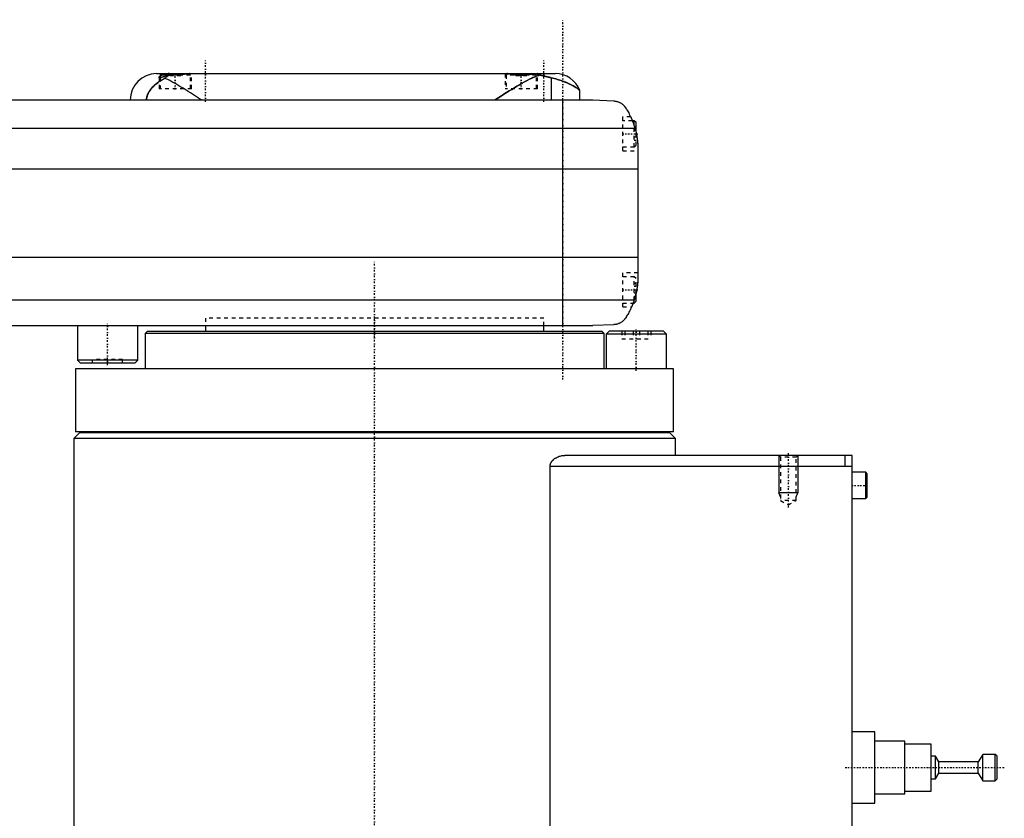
# Model space of a CAD drawing. Extents: x -702 to 174, y -319 to 984.
# Tile 7 of 8: x -94 to 167, y -131 to 81. Entities that reach past the tile are written whole.
import ezdxf

# ---------------------------------------------------------------- set-up
doc = ezdxf.new("R2010")
doc.units = 0
doc.linetypes.add('CENTER', pattern=[1.5, 0.45, -0.5, 0.05, -0.5])
doc.linetypes.add('DASHED', pattern=[2, 1, -1])
for name, color, linetype in [('AM_0', 7, 'CONTINUOUS'), ('AM_10', 7, 'CONTINUOUS'), ('AM_3', 7, 'DASHED'), ('AM_7', 7, 'CENTER')]:
    doc.layers.add(name, color=color, linetype=linetype)

msp = doc.modelspace()

# ---------------------------------------------------------------- linework, layer by layer
at = {"layer": 'AM_0', "color": 7, "linetype": 'CONTINUOUS'}
for p, q in [((-58, 67), (48, 67)), ((-56.6, 67), (-57, 66.6)), ((-57, 66.6), (-57, 65.89)), ((-54.71, 66.6), (-57, 66.6)), ((-49.39, 66.99), (-49.4, 67)), ((35.4, 67), (35.39, 66.99)), ((42.61, 66.99), (42.6, 67)), ((46.98, 65.9), (46.98, 60)), ((54.53, 60), (54.53, 62.51)), ((-448, 60), (58, 60)), ((50, 0), (50, 60)), ((58, 60), (63.58, 59.75)), ((69.24, 52.43), (-459.24, 52.43)), ((69, 54.5), (68.53, 54.5)), ((69.5, 54), (69, 54.5)), ((69, 53.21), (69, 54.5)), ((69.5, 51.41), (69.5, 54)), ((70, 46.97), (70, 13.03)), ((70, 41.62), (-460, 41.62)), ((70, 18.16), (-460, 18.16)), ((69.5, 6.5), (69.5, 8.59)), ((69.01, 6.81), (-459.01, 6.81)), ((68.72, 6), (69, 6)), ((69, 6), (69, 6.79)), ((69, 6), (69.5, 6.5)), ((-451.5, 0), (58, 0)), ((-79, 0), (-79, -9.2)), ((-63, -9.2), (-63, 0)), ((-45, 0), (-45, -1.58)), ((63.58, 0.25), (58, 0)), ((-60.5, -1.58), (-61, -2.08)), ((-61, -2.08), (-61, -11.5)), ((61, -2.08), (-61, -2.08)), ((60.5, -1.58), (-60.5, -1.58)), ((45, -1.58), (45, 0)), ((61, -2.08), (60.5, -1.58)), ((61, -11.5), (61, -2.08)), ((62.37, -1.5), (61.57, -2.3)), ((61.57, -2.3), (61.57, -11.5)), ((77.57, -2.3), (61.57, -2.3)), ((76.77, -1.5), (62.37, -1.5)), ((77.57, -2.3), (76.77, -1.5)), ((77.57, -11.5), (77.57, -2.3)), ((-79, -9.2), (-78.2, -10)), ((-63, -9.2), (-79, -9.2)), ((-63.8, -10), (-78.2, -10)), ((-63.8, -10), (-63, -9.2)), ((-79.5, -11.5), (-79.5, -28.2)), ((79.5, -11.5), (-79.5, -11.5)), ((79.5, -28.2), (79.5, -11.5)), ((-78.5, -28.5), (-80, -30)), ((79.5, -28.2), (-79.5, -28.2)), ((78.5, -28.5), (-78.5, -28.5)), ((-75, -28.2), (-75, -28.5)), ((75, -28.5), (75, -28.2)), ((80, -30), (78.5, -28.5)), ((-80, -30), (-80, -176)), ((80, -30), (-80, -30)), ((80, -34.5), (80, -30)), ((127, -34.5), (50.56, -34.5)), ((125, -34.5), (125, -37.5)), ((127, -313.5), (127, -34.5)), ((46.64, -291.5), (46.64, -37.5)), ((127, -37.5), (46.64, -37.5)), ((130.6, -39), (127, -39)), ((131, -39.4), (130.6, -39)), ((130.6, -46), (130.6, -39)), ((131, -45.6), (131, -39.4)), ((127, -46), (130.6, -46)), ((130.6, -46), (131, -45.6)), ((133, -108), (127, -108)), ((133, -127), (133, -108)), ((141, -110.5), (133, -110.5)), ((141, -124.5), (141, -110.5)), ((148, -111.25), (141, -111.25)), ((148, -123.75), (148, -111.25)), ((149.1, -114.5), (148, -114.5)), ((150, -116), (149.1, -114.5)), ((149.1, -120.5), (149.1, -114.5)), ((161.7, -114), (160.5, -116)), ((165, -114), (161.7, -114)), ((161.7, -121), (161.7, -114)), ((165.5, -114.5), (165, -114)), ((165, -121), (165, -114)), ((165.5, -120.5), (165.5, -114.5)), ((160.5, -116), (150, -116)), ((150, -119), (150, -116)), ((160.5, -119), (160.5, -116)), ((149.1, -120.5), (150, -119)), ((150, -119), (160.5, -119)), ((160.5, -119), (161.7, -121)), ((148, -120.5), (149.1, -120.5)), ((161.7, -121), (165, -121)), ((165, -121), (165.5, -120.5)), ((133, -124.5), (141, -124.5)), ((141, -123.75), (148, -123.75)), ((127, -127), (133, -127))]:
    msp.add_line(p, q, dxfattribs=at)
for points in [[(-55.72, 65.78, 0), (-55.99, 65.65, 0), (-56.5, 65.37, 0), (-56.99, 65.08, 0), (-57.22, 64.93, 0), (-57.44, 64.78, 0), (-57.86, 64.46, 0), (-58.25, 64.15, 0), (-58.61, 63.83, 0), (-58.93, 63.51, 0), (-59.22, 63.2, 0), (-59.36, 63.04, 0), (-59.48, 62.89, 0), (-59.72, 62.57, 0), (-59.93, 62.25, 0), (-60.12, 61.93, 0), (-60.22, 61.74, 0), (-60.25, 61.68, 0), (-60.27, 61.63, 0), (-60.28, 61.6, 0), (-60.3, 61.57, 0), (-60.32, 61.52, 0), (-60.34, 61.46, 0), (-60.37, 61.41, 0), (-60.39, 61.35, 0), (-60.41, 61.3, 0), (-60.42, 61.27, 0), (-60.43, 61.24, 0), (-60.45, 61.19, 0), (-60.47, 61.13, 0), (-60.48, 61.1, 0), (-60.48, 61.07, 0), (-60.5, 61.02, 0), (-60.52, 60.96, 0), (-60.53, 60.93, 0), (-60.53, 60.9, 0), (-60.55, 60.84, 0), (-60.56, 60.79, 0), (-60.58, 60.73, 0), (-60.59, 60.67, 0), (-60.6, 60.6, 0), (-60.6, 60.57, 0), (-60.61, 60.54, 0), (-60.62, 60.48, 0), (-60.63, 60.42, 0), (-60.63, 60.35, 0), (-60.64, 60.29, 0), (-60.64, 60.23, 0), (-60.65, 60.19, 0), (-60.65, 60.16, 0), (-60.65, 60.1, 0), (-60.65, 60.03, 0), (-60.65, 60, 0)], [(-54.39, 66.69, 0), (-54.53, 66.65, 0), (-54.8, 66.57, 0), (-55.06, 66.5, 0), (-55.19, 66.46, 0), (-55.31, 66.42, 0), (-55.55, 66.34, 0), (-55.78, 66.26, 0), (-56, 66.18, 0), (-56.12, 66.14, 0), (-56.15, 66.13, 0), (-56.19, 66.12, 0), (-56.2, 66.11, 0), (-56.22, 66.11, 0), (-56.25, 66.1, 0), (-56.28, 66.09, 0), (-56.32, 66.08, 0), (-56.35, 66.07, 0), (-56.38, 66.06, 0), (-56.39, 66.05, 0), (-56.41, 66.05, 0), (-56.44, 66.04, 0), (-56.47, 66.03, 0), (-56.48, 66.02, 0), (-56.5, 66.02, 0), (-56.53, 66.01, 0), (-56.55, 66, 0), (-56.57, 66, 0), (-56.58, 65.99, 0), (-56.61, 65.98, 0), (-56.64, 65.98, 0), (-56.66, 65.97, 0), (-56.69, 65.96, 0), (-56.71, 65.96, 0), (-56.73, 65.95, 0), (-56.74, 65.95, 0), (-56.76, 65.94, 0), (-56.79, 65.94, 0), (-56.81, 65.93, 0), (-56.83, 65.93, 0), (-56.85, 65.92, 0), (-56.87, 65.92, 0), (-56.88, 65.92, 0), (-56.9, 65.91, 0), (-56.92, 65.91, 0), (-56.94, 65.9, 0), (-56.96, 65.9, 0), (-56.98, 65.9, 0), (-56.99, 65.9, 0), (-57, 65.89, 0), (-57.01, 65.89, 0), (-57.03, 65.89, 0), (-57.05, 65.89, 0), (-57.07, 65.89, 0), (-57.08, 65.89, 0), (-57.09, 65.89, 0), (-57.1, 65.89, 0), (-57.11, 65.89, 0), (-57.13, 65.89, 0), (-57.14, 65.89, 0), (-57.15, 65.89, 0), (-57.17, 65.89, 0), (-57.17, 65.89, 0), (-57.18, 65.89, 0), (-57.19, 65.89, 0), (-57.2, 65.89, 0), (-57.21, 65.9, 0), (-57.21, 65.9, 0), (-57.22, 65.9, 0), (-57.23, 65.9, 0), (-57.24, 65.91, 0), (-57.24, 65.91, 0), (-57.25, 65.91, 0), (-57.26, 65.92, 0), (-57.26, 65.92, 0), (-57.27, 65.93, 0), (-57.27, 65.93, 0), (-57.28, 65.93, 0), (-57.28, 65.94, 0), (-57.28, 65.94, 0), (-57.29, 65.95, 0), (-57.29, 65.96, 0), (-57.29, 65.96, 0), (-57.3, 65.97, 0), (-57.3, 65.97, 0), (-57.3, 65.98, 0), (-57.3, 65.99, 0), (-57.3, 65.99, 0), (-57.3, 66, 0)], [(-57.3, 66, 0), (-57.3, 66.01, 0), (-57.3, 66.02, 0), (-57.29, 66.04, 0), (-57.29, 66.05, 0), (-57.29, 66.06, 0), (-57.28, 66.08, 0), (-57.27, 66.1, 0), (-57.26, 66.12, 0), (-57.25, 66.14, 0), (-57.23, 66.16, 0), (-57.22, 66.17, 0), (-57.22, 66.18, 0), (-57.2, 66.2, 0), (-57.18, 66.22, 0), (-57.15, 66.25, 0), (-57.13, 66.27, 0), (-57.1, 66.29, 0), (-57.09, 66.3, 0), (-57.08, 66.32, 0), (-57.05, 66.34, 0), (-57.02, 66.36, 0), (-57, 66.38, 0)], [(-54.39, 66.69, 0), (-54.43, 66.67, 0), (-54.51, 66.63, 0), (-54.59, 66.6, 0), (-54.62, 66.58, 0), (-54.66, 66.56, 0), (-54.74, 66.52, 0), (-54.81, 66.47, 0), (-54.89, 66.43, 0), (-54.96, 66.38, 0), (-55.04, 66.34, 0), (-55.08, 66.31, 0), (-55.11, 66.28, 0), (-55.19, 66.23, 0), (-55.26, 66.18, 0), (-55.33, 66.12, 0), (-55.41, 66.07, 0), (-55.48, 66.01, 0), (-55.51, 65.98, 0), (-55.55, 65.94, 0), (-55.62, 65.88, 0), (-55.69, 65.82, 0), (-55.72, 65.78, 0)], [(-46, 60, 0), (-46.27, 60.17, 0), (-46.8, 60.51, 0), (-47.34, 60.86, 0), (-47.62, 61.04, 0), (-47.89, 61.21, 0), (-48.45, 61.56, 0), (-49, 61.92, 0), (-49.56, 62.27, 0), (-50.12, 62.61, 0), (-50.68, 62.96, 0), (-50.95, 63.13, 0), (-51.23, 63.3, 0), (-51.78, 63.63, 0), (-52.33, 63.95, 0), (-52.88, 64.27, 0), (-53.41, 64.57, 0), (-53.94, 64.87, 0), (-54.2, 65.01, 0), (-54.46, 65.15, 0), (-54.98, 65.41, 0), (-55.48, 65.66, 0), (-55.72, 65.78, 0)], [(-49.19, 67, 0), (-49.21, 67, 0), (-49.23, 67, 0), (-49.26, 67, 0), (-49.28, 67, 0), (-49.29, 67, 0), (-49.32, 67, 0), (-49.35, 66.99, 0), (-49.38, 66.99, 0), (-49.41, 66.99, 0), (-49.44, 66.99, 0), (-49.46, 66.99, 0), (-49.48, 66.98, 0), (-49.51, 66.98, 0), (-49.54, 66.98, 0), (-49.58, 66.97, 0), (-49.61, 66.97, 0), (-49.64, 66.97, 0), (-49.66, 66.96, 0), (-49.68, 66.96, 0), (-49.72, 66.96, 0), (-49.75, 66.95, 0), (-49.77, 66.95, 0), (-49.79, 66.95, 0), (-49.82, 66.94, 0), (-49.86, 66.94, 0), (-49.88, 66.93, 0), (-49.9, 66.93, 0), (-49.94, 66.93, 0), (-49.98, 66.92, 0), (-50.01, 66.91, 0), (-50.05, 66.91, 0), (-50.09, 66.9, 0), (-50.12, 66.9, 0), (-50.14, 66.9, 0), (-50.18, 66.89, 0), (-50.22, 66.88, 0), (-50.26, 66.88, 0), (-50.31, 66.87, 0), (-50.35, 66.86, 0), (-50.37, 66.86, 0), (-50.39, 66.85, 0), (-50.44, 66.85, 0), (-50.48, 66.84, 0), (-50.53, 66.83, 0), (-50.58, 66.83, 0), (-50.62, 66.82, 0), (-50.65, 66.81, 0), (-50.67, 66.81, 0), (-50.72, 66.8, 0), (-50.77, 66.8, 0), (-50.82, 66.79, 0), (-50.87, 66.78, 0), (-50.92, 66.77, 0), (-50.94, 66.77, 0), (-50.97, 66.77, 0), (-51.02, 66.76, 0), (-51.07, 66.75, 0), (-51.12, 66.75, 0), (-51.17, 66.74, 0), (-51.22, 66.73, 0), (-51.25, 66.73, 0), (-51.28, 66.73, 0), (-51.33, 66.72, 0), (-51.38, 66.71, 0), (-51.41, 66.71, 0), (-51.43, 66.71, 0), (-51.49, 66.7, 0), (-51.54, 66.69, 0), (-51.57, 66.69, 0), (-51.6, 66.69, 0), (-51.65, 66.68, 0), (-51.7, 66.68, 0), (-51.76, 66.67, 0), (-51.81, 66.67, 0), (-51.87, 66.66, 0), (-51.9, 66.66, 0), (-51.92, 66.66, 0), (-51.98, 66.65, 0), (-52.04, 66.65, 0), (-52.09, 66.64, 0), (-52.15, 66.64, 0), (-52.2, 66.64, 0), (-52.23, 66.64, 0), (-52.26, 66.63, 0), (-52.31, 66.63, 0), (-52.37, 66.63, 0), (-52.43, 66.62, 0), (-52.48, 66.62, 0), (-52.54, 66.62, 0), (-52.57, 66.62, 0), (-52.59, 66.62, 0), (-52.65, 66.62, 0), (-52.7, 66.61, 0), (-52.76, 66.61, 0), (-52.82, 66.61, 0), (-52.87, 66.61, 0), (-52.9, 66.61, 0), (-52.93, 66.61, 0), (-52.98, 66.61, 0), (-53.03, 66.61, 0), (-53.09, 66.61, 0), (-53.14, 66.61, 0), (-53.2, 66.61, 0), (-53.23, 66.61, 0), (-53.25, 66.61, 0), (-53.31, 66.62, 0), (-53.37, 66.62, 0), (-53.39, 66.62, 0), (-53.42, 66.62, 0), (-53.48, 66.62, 0), (-53.53, 66.62, 0), (-53.56, 66.62, 0), (-53.59, 66.63, 0), (-53.64, 66.63, 0), (-53.7, 66.63, 0), (-53.76, 66.63, 0), (-53.81, 66.64, 0), (-53.87, 66.64, 0), (-53.9, 66.64, 0), (-53.92, 66.65, 0), (-53.98, 66.65, 0), (-54.03, 66.65, 0), (-54.09, 66.66, 0), (-54.15, 66.66, 0), (-54.2, 66.67, 0), (-54.23, 66.67, 0), (-54.26, 66.67, 0), (-54.31, 66.68, 0), (-54.36, 66.68, 0), (-54.39, 66.69, 0)], [(43.84, 66.65, 0), (43.55, 66.55, 0), (42.96, 66.33, 0), (42.38, 66.08, 0), (42.08, 65.95, 0), (41.78, 65.81, 0), (41.16, 65.51, 0), (40.52, 65.18, 0), (39.87, 64.83, 0), (39.21, 64.46, 0), (38.53, 64.07, 0), (38.19, 63.87, 0), (37.85, 63.67, 0), (37.16, 63.25, 0), (36.46, 62.83, 0), (35.77, 62.4, 0), (35.07, 61.96, 0), (34.38, 61.52, 0), (34.03, 61.3, 0), (33.69, 61.08, 0), (33, 60.64, 0), (32.33, 60.21, 0), (32, 60, 0)], [(42.58, 66.99, 0), (42.56, 66.99, 0), (42.51, 66.98, 0), (42.46, 66.98, 0), (42.44, 66.98, 0), (42.42, 66.97, 0), (42.37, 66.97, 0), (42.31, 66.96, 0), (42.26, 66.95, 0), (42.21, 66.95, 0), (42.15, 66.94, 0), (42.13, 66.93, 0), (42.1, 66.93, 0), (42.04, 66.92, 0), (41.99, 66.91, 0), (41.93, 66.91, 0), (41.87, 66.9, 0), (41.81, 66.89, 0), (41.78, 66.88, 0), (41.75, 66.88, 0), (41.68, 66.87, 0), (41.62, 66.86, 0), (41.58, 66.85, 0), (41.55, 66.85, 0), (41.48, 66.84, 0), (41.42, 66.82, 0), (41.38, 66.82, 0), (41.35, 66.81, 0), (41.28, 66.8, 0), (41.21, 66.79, 0), (41.13, 66.78, 0), (41.06, 66.77, 0), (40.99, 66.76, 0), (40.95, 66.76, 0), (40.91, 66.75, 0), (40.84, 66.74, 0), (40.76, 66.73, 0), (40.68, 66.72, 0), (40.61, 66.71, 0), (40.53, 66.7, 0), (40.49, 66.7, 0), (40.45, 66.69, 0), (40.37, 66.69, 0), (40.29, 66.68, 0), (40.21, 66.67, 0), (40.13, 66.66, 0), (40.05, 66.66, 0), (40.01, 66.65, 0), (39.97, 66.65, 0), (39.89, 66.64, 0), (39.8, 66.64, 0), (39.72, 66.63, 0), (39.64, 66.63, 0), (39.56, 66.62, 0), (39.52, 66.62, 0), (39.48, 66.62, 0), (39.4, 66.62, 0), (39.31, 66.62, 0), (39.23, 66.61, 0), (39.15, 66.61, 0), (39.07, 66.61, 0), (39.03, 66.61, 0), (38.99, 66.61, 0), (38.91, 66.61, 0), (38.83, 66.61, 0), (38.79, 66.61, 0), (38.75, 66.61, 0), (38.67, 66.62, 0), (38.59, 66.62, 0), (38.55, 66.62, 0), (38.51, 66.62, 0), (38.42, 66.62, 0), (38.34, 66.63, 0), (38.26, 66.63, 0), (38.18, 66.64, 0), (38.1, 66.64, 0), (38.06, 66.65, 0), (38.02, 66.65, 0), (37.93, 66.66, 0), (37.85, 66.66, 0), (37.77, 66.67, 0), (37.69, 66.68, 0), (37.61, 66.69, 0), (37.57, 66.69, 0), (37.53, 66.7, 0), (37.45, 66.7, 0), (37.38, 66.71, 0), (37.3, 66.72, 0), (37.22, 66.73, 0), (37.15, 66.74, 0), (37.11, 66.75, 0), (37.07, 66.75, 0), (37, 66.76, 0), (36.92, 66.77, 0), (36.85, 66.78, 0), (36.78, 66.8, 0), (36.71, 66.81, 0), (36.67, 66.81, 0), (36.64, 66.82, 0), (36.57, 66.83, 0), (36.5, 66.84, 0), (36.43, 66.85, 0), (36.37, 66.86, 0), (36.3, 66.87, 0), (36.27, 66.87, 0), (36.24, 66.88, 0), (36.18, 66.89, 0), (36.12, 66.9, 0), (36.09, 66.9, 0), (36.06, 66.91, 0), (36, 66.92, 0), (35.95, 66.92, 0), (35.92, 66.93, 0), (35.89, 66.93, 0), (35.83, 66.94, 0), (35.78, 66.95, 0), (35.73, 66.96, 0), (35.67, 66.96, 0), (35.62, 66.97, 0), (35.6, 66.97, 0), (35.57, 66.97, 0), (35.52, 66.98, 0), (35.48, 66.98, 0), (35.43, 66.99, 0), (35.38, 66.99, 0), (35.34, 67, 0), (35.32, 67, 0), (35.3, 67, 0), (35.25, 67, 0), (35.21, 67, 0), (35.19, 67, 0)], [(43.3, 67, 0), (43.3, 66.99, 0), (43.29, 66.99, 0), (43.29, 66.99, 0), (43.28, 66.99, 0), (43.27, 66.99, 0), (43.25, 66.99, 0), (43.23, 66.99, 0), (43.2, 66.98, 0), (43.17, 66.98, 0), (43.14, 66.98, 0), (43.12, 66.98, 0), (43.1, 66.98, 0), (43.05, 66.98, 0), (43, 66.98, 0), (42.95, 66.98, 0), (42.89, 66.98, 0), (42.83, 66.98, 0), (42.8, 66.99, 0), (42.77, 66.99, 0), (42.7, 66.99, 0), (42.62, 66.99, 0), (42.58, 66.99, 0)], [(43.84, 66.65, 0), (43.81, 66.66, 0), (43.74, 66.69, 0), (43.67, 66.72, 0), (43.64, 66.74, 0), (43.6, 66.75, 0), (43.53, 66.78, 0), (43.46, 66.8, 0), (43.39, 66.83, 0), (43.32, 66.85, 0), (43.26, 66.87, 0), (43.22, 66.88, 0), (43.18, 66.89, 0), (43.11, 66.91, 0), (43.04, 66.92, 0), (42.97, 66.94, 0), (42.9, 66.95, 0), (42.83, 66.96, 0), (42.8, 66.97, 0), (42.76, 66.97, 0), (42.69, 66.98, 0), (42.62, 66.99, 0), (42.58, 66.99, 0)], [(43.25, 67, 0), (43.26, 67, 0), (43.29, 67, 0), (43.3, 67, 0), (43.3, 67, 0)], [(46.98, 65.9, 0), (46.91, 65.92, 0), (46.76, 65.96, 0), (46.61, 65.99, 0), (46.54, 66.01, 0), (46.46, 66.03, 0), (46.31, 66.07, 0), (46.15, 66.11, 0), (45.98, 66.15, 0), (45.81, 66.2, 0), (45.64, 66.24, 0), (45.56, 66.26, 0), (45.47, 66.28, 0), (45.29, 66.33, 0), (45.11, 66.37, 0), (44.92, 66.41, 0), (44.73, 66.46, 0), (44.54, 66.5, 0), (44.44, 66.52, 0), (44.35, 66.54, 0), (44.15, 66.59, 0), (43.94, 66.63, 0), (43.84, 66.65, 0)], [(54.53, 62.51, 0), (54.53, 62.52, 0), (54.48, 62.56, 0), (54.38, 62.65, 0), (54.32, 62.71, 0), (54.24, 62.77, 0), (54.05, 62.93, 0), (53.81, 63.11, 0), (53.53, 63.31, 0), (53.2, 63.52, 0), (52.82, 63.75, 0), (52.61, 63.87, 0), (52.4, 63.98, 0), (51.93, 64.22, 0), (51.41, 64.46, 0), (50.85, 64.7, 0), (50.25, 64.93, 0), (49.6, 65.16, 0), (49.25, 65.27, 0), (48.9, 65.38, 0), (48.16, 65.6, 0), (47.38, 65.81, 0), (46.98, 65.9, 0)], [(63.58, 59.75, 0), (63.6, 59.75, 0), (63.63, 59.74, 0), (63.67, 59.74, 0), (63.68, 59.74, 0), (63.7, 59.74, 0), (63.73, 59.74, 0), (63.76, 59.73, 0), (63.8, 59.73, 0), (63.83, 59.73, 0), (63.86, 59.72, 0), (63.88, 59.72, 0), (63.9, 59.72, 0), (63.93, 59.71, 0), (63.96, 59.71, 0), (63.99, 59.71, 0), (64.02, 59.7, 0), (64.06, 59.7, 0), (64.07, 59.69, 0), (64.09, 59.69, 0), (64.12, 59.68, 0), (64.15, 59.68, 0), (64.16, 59.68, 0), (64.18, 59.67, 0), (64.21, 59.67, 0), (64.24, 59.66, 0), (64.25, 59.66, 0), (64.27, 59.65, 0), (64.3, 59.65, 0), (64.32, 59.64, 0), (64.35, 59.63, 0), (64.38, 59.63, 0), (64.41, 59.62, 0), (64.42, 59.62, 0), (64.44, 59.61, 0), (64.47, 59.6, 0), (64.49, 59.6, 0), (64.59, 59.57, 0), (64.74, 59.52, 0), (64.9, 59.46, 0), (65.05, 59.39, 0), (65.13, 59.36, 0), (65.21, 59.32, 0), (65.37, 59.23, 0), (65.53, 59.14, 0), (65.69, 59.03, 0), (65.84, 58.92, 0), (66, 58.79, 0), (66.07, 58.73, 0), (66.14, 58.66, 0), (66.28, 58.53, 0), (66.41, 58.38, 0), (66.48, 58.31, 0)], [(66.48, 58.31, 0), (66.55, 58.19, 0), (66.72, 57.95, 0), (66.88, 57.69, 0), (66.97, 57.56, 0), (67.05, 57.42, 0), (67.22, 57.14, 0), (67.39, 56.85, 0), (67.56, 56.55, 0), (67.72, 56.24, 0), (67.89, 55.91, 0), (67.97, 55.75, 0), (68.05, 55.58, 0), (68.21, 55.24, 0), (68.37, 54.88, 0), (68.52, 54.53, 0), (68.66, 54.16, 0), (68.8, 53.78, 0), (68.87, 53.6, 0), (68.94, 53.4, 0), (69.06, 53.02, 0), (69.18, 52.62, 0), (69.24, 52.43, 0)], [(68.09, 55.5, 0), (68.09, 55.5, 0), (68.09, 55.49, 0), (68.1, 55.48, 0), (68.1, 55.47, 0), (68.11, 55.46, 0), (68.12, 55.44, 0), (68.13, 55.4, 0), (68.15, 55.37, 0), (68.17, 55.32, 0), (68.2, 55.27, 0), (68.21, 55.24, 0), (68.22, 55.21, 0), (68.25, 55.15, 0), (68.28, 55.08, 0), (68.31, 55, 0), (68.35, 54.92, 0), (68.39, 54.84, 0), (68.41, 54.79, 0), (68.43, 54.75, 0), (68.47, 54.65, 0), (68.51, 54.55, 0), (68.53, 54.5, 0)], [(69.24, 52.43, 0), (69.28, 52.27, 0), (69.37, 51.97, 0), (69.44, 51.66, 0), (69.48, 51.51, 0), (69.51, 51.35, 0), (69.58, 51.05, 0), (69.64, 50.74, 0), (69.7, 50.44, 0), (69.75, 50.13, 0), (69.79, 49.83, 0), (69.82, 49.68, 0), (69.84, 49.52, 0), (69.87, 49.22, 0), (69.9, 48.92, 0), (69.93, 48.63, 0), (69.95, 48.33, 0), (69.97, 48.03, 0), (69.98, 47.88, 0), (69.99, 47.73, 0), (69.99, 47.42, 0), (70, 47.12, 0), (70, 46.97, 0)], [(69.5, 51.41, 0), (69.53, 51.27, 0), (69.59, 50.98, 0), (69.65, 50.69, 0), (69.68, 50.54, 0), (69.7, 50.4, 0), (69.75, 50.1, 0), (69.8, 49.81, 0), (69.84, 49.51, 0), (69.87, 49.23, 0), (69.9, 48.95, 0), (69.91, 48.81, 0), (69.93, 48.68, 0), (69.95, 48.43, 0), (69.96, 48.18, 0), (69.98, 47.96, 0), (69.98, 47.75, 0), (69.99, 47.55, 0), (69.99, 47.46, 0), (70, 47.37, 0), (70, 47.19, 0), (70, 47.04, 0), (70, 46.97, 0)], [(69.5, 51.41, 0), (69.53, 51.27, 0), (69.59, 50.98, 0), (69.65, 50.69, 0), (69.68, 50.54, 0), (69.7, 50.4, 0), (69.75, 50.1, 0), (69.8, 49.81, 0), (69.84, 49.51, 0), (69.87, 49.23, 0), (69.9, 48.95, 0), (69.91, 48.81, 0), (69.93, 48.68, 0), (69.95, 48.43, 0), (69.96, 48.18, 0), (69.98, 47.96, 0), (69.98, 47.75, 0), (69.99, 47.55, 0), (69.99, 47.46, 0), (70, 47.37, 0), (70, 47.19, 0), (70, 47.04, 0), (70, 46.97, 0)], [(70, 13.03, 0), (70, 12.86, 0), (69.99, 12.52, 0), (69.98, 12.18, 0), (69.97, 12.01, 0), (69.96, 11.84, 0), (69.94, 11.5, 0), (69.91, 11.15, 0), (69.88, 10.81, 0), (69.83, 10.46, 0), (69.79, 10.12, 0), (69.76, 9.94, 0), (69.73, 9.77, 0), (69.67, 9.42, 0), (69.6, 9.07, 0), (69.53, 8.72, 0), (69.45, 8.37, 0), (69.36, 8.03, 0), (69.32, 7.85, 0), (69.27, 7.68, 0), (69.17, 7.33, 0), (69.06, 6.99, 0), (69.01, 6.81, 0)], [(70, 13.03, 0), (70, 12.94, 0), (70, 12.76, 0), (69.99, 12.57, 0), (69.99, 12.47, 0), (69.99, 12.36, 0), (69.98, 12.14, 0), (69.97, 11.91, 0), (69.95, 11.67, 0), (69.93, 11.42, 0), (69.91, 11.15, 0), (69.9, 11.02, 0), (69.88, 10.89, 0), (69.85, 10.62, 0), (69.82, 10.34, 0), (69.78, 10.07, 0), (69.74, 9.8, 0), (69.69, 9.53, 0), (69.67, 9.4, 0), (69.64, 9.26, 0), (69.59, 8.99, 0), (69.53, 8.72, 0), (69.5, 8.59, 0)], [(70, 13.03, 0), (70, 12.94, 0), (70, 12.76, 0), (69.99, 12.57, 0), (69.99, 12.47, 0), (69.99, 12.36, 0), (69.98, 12.14, 0), (69.97, 11.91, 0), (69.95, 11.67, 0), (69.93, 11.42, 0), (69.91, 11.15, 0), (69.9, 11.02, 0), (69.88, 10.89, 0), (69.85, 10.62, 0), (69.82, 10.34, 0), (69.78, 10.07, 0), (69.74, 9.8, 0), (69.69, 9.53, 0), (69.67, 9.4, 0), (69.64, 9.26, 0), (69.59, 8.99, 0), (69.53, 8.72, 0), (69.5, 8.59, 0)], [(69.01, 6.81, 0), (68.95, 6.65, 0), (68.84, 6.32, 0), (68.72, 5.99, 0), (68.66, 5.83, 0), (68.59, 5.66, 0), (68.46, 5.34, 0), (68.33, 5.03, 0), (68.19, 4.72, 0), (68.05, 4.42, 0), (67.91, 4.12, 0), (67.83, 3.97, 0), (67.76, 3.83, 0), (67.61, 3.55, 0), (67.46, 3.27, 0), (67.3, 3, 0), (67.15, 2.74, 0), (67, 2.49, 0), (66.92, 2.37, 0), (66.85, 2.25, 0), (66.7, 2.02, 0), (66.55, 1.8, 0), (66.48, 1.69, 0)], [(68.72, 6, 0), (68.7, 5.95, 0), (68.66, 5.85, 0), (68.63, 5.75, 0), (68.61, 5.71, 0), (68.59, 5.66, 0), (68.56, 5.58, 0), (68.53, 5.49, 0), (68.49, 5.42, 0), (68.47, 5.35, 0), (68.44, 5.29, 0), (68.43, 5.26, 0), (68.42, 5.23, 0), (68.39, 5.18, 0), (68.37, 5.13, 0), (68.36, 5.09, 0), (68.34, 5.06, 0), (68.33, 5.04, 0), (68.33, 5.03, 0), (68.32, 5.02, 0), (68.32, 5.01, 0), (68.32, 5, 0), (68.32, 5, 0)], [(66.48, 1.69, 0), (66.4, 1.61, 0), (66.26, 1.45, 0), (66.11, 1.31, 0), (66.03, 1.24, 0), (65.95, 1.17, 0), (65.8, 1.05, 0), (65.64, 0.94, 0), (65.49, 0.84, 0), (65.33, 0.75, 0), (65.18, 0.67, 0), (65.1, 0.63, 0), (65.02, 0.59, 0), (64.87, 0.53, 0), (64.72, 0.48, 0), (64.57, 0.42, 0), (64.47, 0.4, 0), (64.44, 0.39, 0), (64.42, 0.38, 0), (64.4, 0.38, 0), (64.39, 0.37, 0), (64.36, 0.37, 0), (64.33, 0.36, 0), (64.3, 0.35, 0), (64.28, 0.35, 0), (64.25, 0.34, 0), (64.23, 0.34, 0), (64.22, 0.33, 0), (64.19, 0.33, 0), (64.16, 0.32, 0), (64.14, 0.32, 0), (64.13, 0.32, 0), (64.1, 0.31, 0), (64.07, 0.31, 0), (64.05, 0.3, 0), (64.04, 0.3, 0), (64.01, 0.3, 0), (63.98, 0.29, 0), (63.95, 0.29, 0), (63.92, 0.28, 0), (63.88, 0.28, 0), (63.87, 0.28, 0), (63.85, 0.28, 0), (63.82, 0.27, 0), (63.79, 0.27, 0), (63.76, 0.27, 0), (63.73, 0.26, 0), (63.69, 0.26, 0), (63.68, 0.26, 0), (63.66, 0.26, 0), (63.63, 0.26, 0), (63.6, 0.25, 0), (63.58, 0.25, 0)], [(46.64, -37.5, 0), (46.64, -37.47, 0), (46.64, -37.42, 0), (46.64, -37.36, 0), (46.64, -37.33, 0), (46.65, -37.3, 0), (46.65, -37.25, 0), (46.66, -37.19, 0), (46.67, -37.14, 0), (46.68, -37.09, 0), (46.69, -37.03, 0), (46.69, -37, 0), (46.7, -36.98, 0), (46.71, -36.92, 0), (46.73, -36.87, 0), (46.75, -36.82, 0), (46.76, -36.77, 0), (46.78, -36.72, 0), (46.79, -36.69, 0), (46.8, -36.67, 0), (46.82, -36.62, 0), (46.84, -36.57, 0), (46.86, -36.54, 0), (46.87, -36.52, 0), (46.89, -36.47, 0), (46.92, -36.42, 0), (46.93, -36.4, 0), (46.94, -36.37, 0), (46.97, -36.32, 0), (47, -36.28, 0), (47.03, -36.23, 0), (47.06, -36.19, 0), (47.09, -36.14, 0), (47.1, -36.12, 0), (47.12, -36.1, 0), (47.15, -36.06, 0), (47.18, -36.01, 0), (47.21, -35.97, 0), (47.25, -35.93, 0), (47.28, -35.89, 0), (47.3, -35.87, 0), (47.32, -35.85, 0), (47.35, -35.81, 0), (47.39, -35.77, 0), (47.43, -35.74, 0), (47.46, -35.7, 0), (47.5, -35.66, 0), (47.52, -35.65, 0), (47.54, -35.63, 0), (47.58, -35.59, 0), (47.61, -35.56, 0), (47.65, -35.53, 0), (47.69, -35.49, 0), (47.73, -35.46, 0), (47.75, -35.45, 0), (47.77, -35.43, 0), (47.81, -35.4, 0), (47.85, -35.37, 0), (47.98, -35.28, 0), (48.11, -35.2, 0), (48.23, -35.12, 0), (48.49, -34.98, 0), (48.76, -34.86, 0), (49.04, -34.75, 0), (49.32, -34.67, 0), (49.6, -34.6, 0), (49.74, -34.57, 0), (49.88, -34.55, 0), (50.15, -34.52, 0), (50.42, -34.5, 0), (50.56, -34.5, 0)]]:
    msp.add_polyline3d(points, dxfattribs=at)
for centre, start, end in [((-58, 60), 90, 180), ((48, 60), 21.0345, 90)]:
    msp.add_arc(centre, 7, start, end, dxfattribs=at)
at = {"layer": 'AM_10', "color": 7, "linetype": 'CONTINUOUS'}
for p, q in [((107.5, -34.5), (107.5, -44.5)), ((112.5, -34.5), (112.5, -44.5)), ((112.5, -44.5), (107.5, -44.5)), ((107.93, -45.5), (107.5, -44.5)), ((112.07, -45.5), (112.5, -44.5))]:
    msp.add_line(p, q, dxfattribs=at)
at = {"layer": 'AM_3', "color": 6, "linetype": 'DASHED'}
for p, q in [((-57.3, 66), (-57.3, 63)), ((-57, 65.89), (-57, 63)), ((-49, 66.6), (-54.71, 66.6)), ((-54.5, 67), (-54.5, 66.5)), ((-54.5, 66.5), (-51.5, 66.5)), ((-53, 67), (-53, 66.5)), ((-51.5, 67), (-51.5, 66.5)), ((-49, 66.6), (-49.39, 66.99)), ((-49, 63), (-49, 66.6)), ((-48.7, 63), (-48.7, 67)), ((34.7, 67), (34.7, 63)), ((35.39, 66.99), (35, 66.6)), ((35, 66.6), (35, 63)), ((43, 66.6), (35, 66.6)), ((35.39, 66.99), (35.42, 66.99)), ((35.4, 67), (42.6, 67)), ((37.5, 67), (37.5, 66.5)), ((37.5, 66.7), (37.84, 66.66)), ((37.5, 66.5), (40.5, 66.5)), ((37.84, 66.66), (38.18, 66.64)), ((39, 67), (39, 66.5)), ((39, 66.61), (39.06, 66.61)), ((39.06, 66.61), (39.41, 66.62)), ((39.41, 66.62), (39.61, 66.63)), ((39.61, 66.63), (39.88, 66.64)), ((39.88, 66.64), (40.23, 66.67)), ((40.23, 66.67), (40.5, 66.7)), ((40.5, 67), (40.5, 66.5)), ((43, 66.6), (42.61, 66.99)), ((43, 63), (43, 66.6)), ((43.3, 63), (43.3, 67)), ((-48.7, 63), (-57.3, 63)), ((43.3, 63), (34.7, 63)), ((68.09, 55.5), (66, 55.5)), ((66, 46.5), (66, 55.5)), ((68.53, 54.5), (66, 54.5)), ((69, 47.5), (69, 53.21)), ((69.5, 52.73), (69, 52.73)), ((69.5, 51.87), (69, 51.87)), ((69.5, 50.13), (69, 50.13)), ((69.5, 48), (69.5, 51.41)), ((66, 47.5), (69, 47.5)), ((69.5, 49.27), (69, 49.27)), ((69, 47.5), (69.5, 48)), ((66, 46.5), (70, 46.5)), ((70, 14), (66, 14)), ((66, 5), (66, 14)), ((69, 13), (66, 13)), ((69.5, 12.5), (69, 13)), ((69, 6.79), (69, 13)), ((69.5, 11.23), (69, 11.23)), ((69.5, 8.59), (69.5, 12.5)), ((69.5, 10.37), (69, 10.37)), ((69.5, 8.63), (69, 8.63)), ((66, 6), (68.72, 6)), ((69.5, 7.77), (69, 7.77)), ((66, 5), (68.32, 5)), ((45, 2), (-45, 2)), ((-45, 2), (-45, 0)), ((45, 2), (-45, 2)), ((45, 0), (45, 2)), ((61.74, -2.3), (61.57, -2.3)), ((65.74, -1.5), (65.74, -3.5)), ((66.55, -1.5), (66.55, -3.5)), ((68.77, -1.5), (68.77, -3.5)), ((70.38, -1.5), (70.38, -3.5)), ((72.6, -1.5), (72.6, -3.5)), ((73.41, -1.5), (73.41, -3.5)), ((65.74, -3.5), (73.41, -3.5)), ((-75, -10), (-75, -9)), ((-67, -9), (-75, -9)), ((-71, -10), (-71, -9)), ((-67, -10), (-67, -9)), ((107.5, -34.5), (107.93, -34.93)), ((107.93, -34.93), (107.93, -46.5)), ((112.07, -34.93), (107.93, -34.93)), ((112.07, -34.93), (112.5, -34.5)), ((112.07, -46.5), (112.07, -34.93)), ((130.5, -41), (130.5, -44)), ((131, -41), (130.5, -41)), ((131, -42.5), (130.5, -42.5)), ((131, -44), (130.5, -44)), ((107.93, -46.5), (110, -47.69)), ((112.07, -46.5), (107.93, -46.5)), ((110, -47.69), (112.07, -46.5))]:
    msp.add_line(p, q, dxfattribs=at)
for points in [[(-60.65, 60, 0), (-60.65, 60.04, 0), (-60.65, 60.11, 0), (-60.65, 60.19, 0), (-60.64, 60.22, 0), (-60.64, 60.26, 0), (-60.64, 60.34, 0), (-60.63, 60.41, 0), (-60.62, 60.48, 0), (-60.61, 60.55, 0), (-60.59, 60.63, 0), (-60.59, 60.66, 0), (-60.58, 60.7, 0), (-60.57, 60.77, 0), (-60.55, 60.84, 0), (-60.53, 60.9, 0), (-60.52, 60.97, 0), (-60.5, 61.04, 0), (-60.49, 61.07, 0), (-60.48, 61.1, 0), (-60.45, 61.17, 0), (-60.43, 61.23, 0), (-60.42, 61.26, 0), (-60.41, 61.29, 0), (-60.39, 61.35, 0), (-60.36, 61.42, 0), (-60.35, 61.45, 0), (-60.34, 61.48, 0), (-60.31, 61.54, 0), (-60.29, 61.6, 0), (-60.26, 61.65, 0), (-60.23, 61.71, 0), (-60.2, 61.77, 0), (-60.19, 61.8, 0), (-60.17, 61.83, 0), (-60.14, 61.88, 0), (-60.11, 61.94, 0), (-60.01, 62.13, 0), (-59.81, 62.44, 0), (-59.59, 62.74, 0), (-59.35, 63.05, 0), (-59.21, 63.21, 0), (-59.07, 63.36, 0), (-58.77, 63.68, 0), (-58.43, 63.99, 0), (-58.07, 64.3, 0), (-57.69, 64.6, 0), (-57.28, 64.89, 0), (-57.07, 65.03, 0), (-56.86, 65.16, 0), (-56.41, 65.42, 0), (-55.96, 65.67, 0), (-55.72, 65.78, 0)], [(-54.66, 67, 0), (-54.68, 67, 0), (-54.72, 67, 0), (-54.77, 67, 0), (-54.79, 67, 0), (-54.81, 67, 0), (-54.85, 67, 0), (-54.9, 67, 0), (-54.94, 66.99, 0), (-54.98, 66.99, 0), (-55.02, 66.99, 0), (-55.04, 66.99, 0), (-55.06, 66.99, 0), (-55.11, 66.98, 0), (-55.15, 66.98, 0), (-55.19, 66.98, 0), (-55.23, 66.97, 0), (-55.27, 66.97, 0), (-55.29, 66.97, 0), (-55.31, 66.96, 0), (-55.35, 66.96, 0), (-55.39, 66.95, 0), (-55.41, 66.95, 0), (-55.43, 66.95, 0), (-55.47, 66.94, 0), (-55.51, 66.94, 0), (-55.53, 66.93, 0), (-55.55, 66.93, 0), (-55.58, 66.92, 0), (-55.62, 66.92, 0), (-55.66, 66.91, 0), (-55.7, 66.9, 0), (-55.73, 66.9, 0), (-55.75, 66.89, 0), (-55.77, 66.89, 0), (-55.8, 66.88, 0), (-55.84, 66.87, 0), (-55.96, 66.84, 0), (-56.16, 66.79, 0), (-56.34, 66.72, 0), (-56.51, 66.65, 0), (-56.59, 66.62, 0), (-56.66, 66.58, 0), (-56.8, 66.51, 0), (-56.92, 66.43, 0), (-57.03, 66.36, 0), (-57.12, 66.28, 0), (-57.19, 66.21, 0), (-57.22, 66.17, 0), (-57.24, 66.14, 0), (-57.28, 66.08, 0), (-57.29, 66.05, 0), (-57.29, 66.04, 0), (-57.3, 66.03, 0), (-57.3, 66.02, 0), (-57.3, 66.02, 0), (-57.3, 66.01, 0), (-57.3, 66, 0), (-57.3, 66, 0)], [(-57, 66.38, 0), (-56.97, 66.4, 0), (-56.89, 66.45, 0), (-56.8, 66.51, 0), (-56.76, 66.53, 0), (-56.71, 66.56, 0), (-56.61, 66.61, 0), (-56.51, 66.65, 0), (-56.4, 66.7, 0), (-56.28, 66.75, 0), (-56.15, 66.79, 0), (-56.08, 66.81, 0), (-56.02, 66.83, 0), (-55.88, 66.86, 0), (-55.73, 66.9, 0), (-55.58, 66.92, 0), (-55.42, 66.95, 0), (-55.26, 66.97, 0), (-55.18, 66.98, 0), (-55.09, 66.98, 0), (-54.92, 66.99, 0), (-54.75, 67, 0), (-54.66, 67, 0)], [(32, 60, 0), (32.33, 60.21, 0), (33, 60.64, 0), (33.69, 61.08, 0), (34.03, 61.3, 0), (34.38, 61.52, 0), (35.07, 61.96, 0), (35.77, 62.4, 0), (36.46, 62.83, 0), (37.16, 63.25, 0), (37.85, 63.67, 0), (38.19, 63.87, 0), (38.53, 64.07, 0), (39.21, 64.46, 0), (39.87, 64.83, 0), (40.52, 65.18, 0), (41.16, 65.51, 0), (41.78, 65.81, 0), (42.08, 65.95, 0), (42.38, 66.08, 0), (42.96, 66.33, 0), (43.55, 66.55, 0), (43.84, 66.65, 0)], [(35.19, 67, 0), (35.22, 67, 0), (35.29, 67, 0), (35.36, 66.99, 0), (35.39, 66.99, 0)], [(35.42, 66.99, 0), (35.44, 66.99, 0), (35.48, 66.98, 0), (35.53, 66.98, 0), (35.55, 66.98, 0), (35.57, 66.97, 0), (35.61, 66.97, 0), (35.66, 66.96, 0), (35.7, 66.96, 0), (35.75, 66.95, 0), (35.8, 66.95, 0), (35.82, 66.94, 0), (35.85, 66.94, 0), (35.89, 66.93, 0), (35.94, 66.92, 0), (35.99, 66.92, 0), (36.04, 66.91, 0), (36.09, 66.9, 0), (36.12, 66.9, 0), (36.15, 66.89, 0), (36.2, 66.88, 0), (36.26, 66.88, 0), (36.28, 66.87, 0)], [(36.28, 66.87, 0), (36.31, 66.87, 0), (36.37, 66.86, 0), (36.44, 66.85, 0), (36.47, 66.84, 0), (36.5, 66.84, 0), (36.56, 66.83, 0), (36.63, 66.82, 0), (36.69, 66.81, 0), (36.76, 66.8, 0), (36.82, 66.79, 0), (36.86, 66.78, 0), (36.89, 66.78, 0), (36.96, 66.77, 0), (37.03, 66.76, 0), (37.1, 66.75, 0), (37.17, 66.74, 0), (37.24, 66.73, 0), (37.28, 66.73, 0), (37.32, 66.72, 0), (37.39, 66.71, 0), (37.46, 66.7, 0), (37.5, 66.7, 0)], [(38.18, 66.64, 0), (38.32, 66.63, 0), (38.59, 66.62, 0), (38.86, 66.61, 0), (39, 66.61, 0)], [(40.5, 66.7, 0), (40.57, 66.71, 0), (40.71, 66.72, 0), (40.85, 66.74, 0), (40.92, 66.75, 0), (40.99, 66.76, 0), (41.12, 66.78, 0), (41.26, 66.8, 0), (41.38, 66.82, 0), (41.51, 66.84, 0), (41.63, 66.86, 0), (41.69, 66.87, 0), (41.74, 66.88, 0), (41.86, 66.89, 0), (41.97, 66.91, 0), (42.07, 66.93, 0), (42.17, 66.94, 0), (42.27, 66.95, 0), (42.31, 66.96, 0), (42.36, 66.97, 0), (42.45, 66.98, 0), (42.54, 66.99, 0), (42.58, 66.99, 0)], [(42.58, 66.99, 0), (42.62, 66.99, 0), (42.7, 66.99, 0), (42.77, 66.99, 0), (42.8, 66.99, 0), (42.83, 66.98, 0), (42.89, 66.98, 0), (42.95, 66.98, 0), (43, 66.98, 0), (43.05, 66.98, 0), (43.1, 66.98, 0), (43.12, 66.98, 0), (43.14, 66.98, 0), (43.17, 66.98, 0), (43.2, 66.98, 0), (43.23, 66.99, 0), (43.25, 66.99, 0), (43.27, 66.99, 0), (43.28, 66.99, 0), (43.29, 66.99, 0), (43.29, 66.99, 0), (43.3, 66.99, 0), (43.3, 67, 0)], [(42.58, 66.99, 0), (42.62, 66.99, 0), (42.69, 66.98, 0), (42.76, 66.97, 0), (42.8, 66.97, 0), (42.83, 66.96, 0), (42.9, 66.95, 0), (42.97, 66.94, 0), (43.04, 66.92, 0), (43.11, 66.91, 0), (43.19, 66.89, 0), (43.22, 66.88, 0), (43.26, 66.87, 0), (43.33, 66.85, 0), (43.39, 66.83, 0), (43.46, 66.8, 0), (43.53, 66.78, 0), (43.6, 66.75, 0), (43.64, 66.74, 0), (43.67, 66.72, 0), (43.74, 66.69, 0), (43.81, 66.66, 0), (43.84, 66.65, 0)], [(43.3, 67, 0), (43.3, 67, 0), (43.29, 67, 0), (43.26, 67, 0), (43.25, 67, 0)], [(43.84, 66.65, 0), (43.95, 66.63, 0), (44.15, 66.59, 0), (44.35, 66.54, 0), (44.45, 66.52, 0), (44.55, 66.5, 0), (44.74, 66.46, 0), (44.93, 66.41, 0), (45.12, 66.37, 0), (45.3, 66.32, 0), (45.48, 66.28, 0), (45.57, 66.26, 0), (45.65, 66.24, 0), (45.82, 66.19, 0), (45.99, 66.15, 0), (46.15, 66.11, 0), (46.31, 66.07, 0), (46.47, 66.03, 0), (46.54, 66.01, 0), (46.62, 65.99, 0), (46.76, 65.96, 0), (46.91, 65.92, 0), (46.98, 65.9, 0)], [(46.98, 65.9, 0), (47.38, 65.81, 0), (48.17, 65.6, 0), (48.91, 65.38, 0), (49.26, 65.27, 0), (49.6, 65.16, 0), (50.25, 64.93, 0), (50.85, 64.69, 0), (51.42, 64.46, 0), (51.93, 64.22, 0), (52.4, 63.98, 0), (52.62, 63.86, 0), (52.82, 63.75, 0), (53.2, 63.52, 0), (53.53, 63.31, 0), (53.81, 63.11, 0), (54.05, 62.93, 0), (54.24, 62.77, 0), (54.32, 62.71, 0), (54.38, 62.65, 0), (54.48, 62.56, 0), (54.53, 62.52, 0), (54.53, 62.51, 0)], [(68.53, 54.5, 0), (68.55, 54.44, 0), (68.6, 54.31, 0), (68.66, 54.17, 0), (68.68, 54.11, 0), (68.71, 54.03, 0), (68.77, 53.89, 0), (68.82, 53.73, 0), (68.88, 53.57, 0), (68.94, 53.4, 0), (68.99, 53.23, 0), (69.02, 53.14, 0), (69.05, 53.05, 0), (69.11, 52.87, 0), (69.17, 52.68, 0), (69.22, 52.49, 0), (69.28, 52.3, 0), (69.33, 52.1, 0), (69.35, 52.01, 0), (69.38, 51.91, 0), (69.43, 51.71, 0), (69.48, 51.51, 0), (69.5, 51.41, 0)], [(69.5, 8.59, 0), (69.47, 8.45, 0), (69.4, 8.17, 0), (69.33, 7.9, 0), (69.29, 7.77, 0)], [(69.29, 7.77, 0), (69.28, 7.71, 0), (69.25, 7.59, 0), (69.21, 7.48, 0), (69.2, 7.42, 0), (69.18, 7.37, 0), (69.15, 7.26, 0), (69.11, 7.15, 0), (69.08, 7.04, 0), (69.05, 6.94, 0), (69.02, 6.84, 0), (69, 6.79, 0), (68.98, 6.74, 0), (68.95, 6.64, 0), (68.92, 6.55, 0), (68.89, 6.46, 0), (68.86, 6.37, 0), (68.83, 6.28, 0), (68.81, 6.24, 0), (68.8, 6.2, 0), (68.77, 6.12, 0), (68.74, 6.04, 0), (68.72, 6, 0)]]:
    msp.add_polyline3d(points, dxfattribs=at)
at = {"layer": 'AM_7', "color": 4, "linetype": 'CENTER'}
for p, q in [((50, -14.35), (50, 81.35)), ((-45, 59.5), (-45, 70.5)), ((45, 59.5), (45, 70.5)), ((-53, 62.8), (-53, 67.2)), ((39, 62.8), (39, 67.2)), ((65.8, 51), (70.2, 51)), ((0, -317.3), (0, 16.93)), ((65.8, 9.5), (70.2, 9.5)), ((-71, -10.5), (-71, 0.5)), ((0, -3.25), (0, 2.25)), ((69.57, -12), (69.57, -1)), ((110, -48.35), (110, -33.84)), ((126.8, -42.5), (131.2, -42.5)), ((125.08, -117.5), (167.43, -117.5))]:
    msp.add_line(p, q, dxfattribs=at)

doc.saveas('drawing.dxf')
